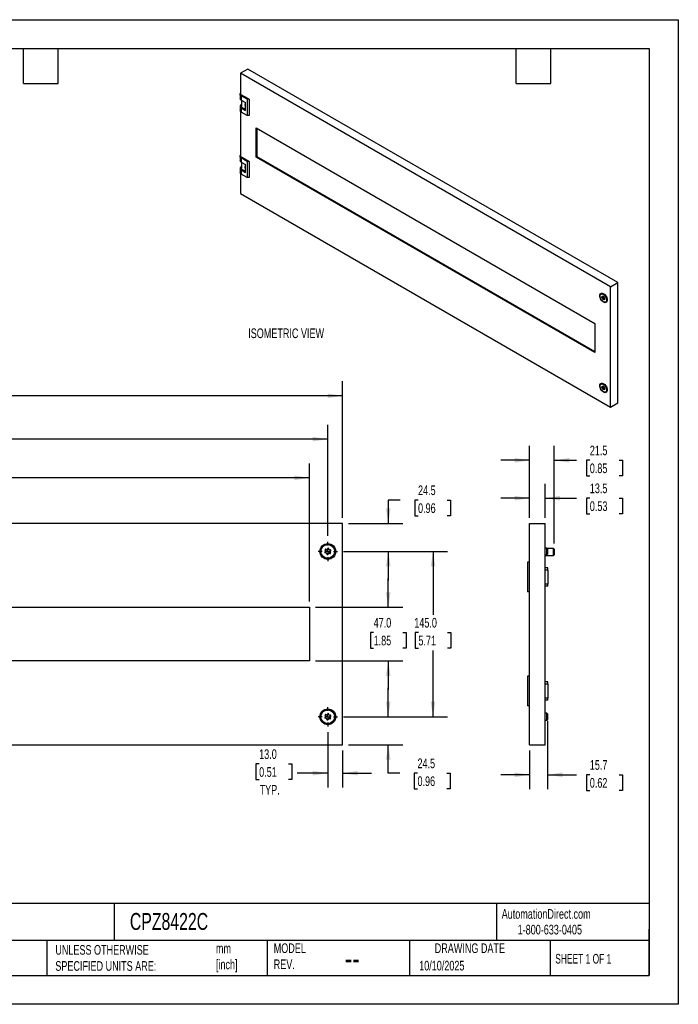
# Model space of a CAD drawing. Header units: millimetres. Extents: x 0 to 1118, y 0 to 864.
# Tile 2 of 2: x 540 to 1118, y 0 to 864. Entities that reach past the tile are written whole.
import ezdxf

# ---------------------------------------------------------------- set-up
doc = ezdxf.new("R2010")
doc.units = ezdxf.units.MM
doc.header["$LTSCALE"] = 4
doc.layers.add('DIMENSIONS', color=140, linetype='Continuous', lineweight=25)
doc.layers.add('TEXT', color=140, linetype='Continuous', lineweight=25)
doc.styles.add('SLDTEXTSTYLE0', font='TXT', dxfattribs={"width": 0.7})
doc.styles.add('SLDTEXTSTYLE1', font='TXT', dxfattribs={"width": 0.65})
doc.dimstyles.new('SLDDIMSTYLE0', dxfattribs={"dimtxt": 8.632031, "dimasz": 13.208, "dimexe": 0, "dimexo": 0.0625, "dimgap": 2.158008, "dimtad": 0, "dimtih": 1, "dimtoh": 1, "dimdec": 1, "dimrnd": 1e-09, "dimzin": 4, "dimdsep": 46, "dimtxsty": 'SLDTEXTSTYLE0', "dimsah": 1, "dimcen": 0.09, "dimadec": 0, "dimazin": 1, "dimtfac": 1, "dimtdec": 1, "dimtmove": 0, "dimatfit": 0, "dimfxl": 0, "dimfrac": 2, "dimtolj": 1, "dimtzin": 12, "dimarcsym": 0})
doc.dimstyles.new('SLDDIMSTYLE1', dxfattribs={"dimtxt": 8.632031, "dimasz": 13.208, "dimexe": 0, "dimexo": 0.0625, "dimgap": 2.158008, "dimtad": 0, "dimtih": 1, "dimtoh": 1, "dimdec": 1, "dimrnd": 1e-09, "dimzin": 12, "dimdsep": 46, "dimtxsty": 'SLDTEXTSTYLE0', "dimsah": 1, "dimcen": 0.09, "dimadec": 0, "dimazin": 3, "dimtfac": 1, "dimtdec": 1, "dimtmove": 0, "dimatfit": 0, "dimfxl": 0, "dimfrac": 2, "dimtolj": 1, "dimtzin": 12, "dimarcsym": 0})
doc.dimstyles.new('SLDDIMSTYLE2', dxfattribs={"dimtxt": 8.632031, "dimasz": 13.208, "dimexe": 0, "dimexo": 0.0625, "dimgap": 2.158008, "dimtad": 0, "dimtih": 1, "dimtoh": 1, "dimdec": 1, "dimrnd": 1e-09, "dimzin": 4, "dimdsep": 46, "dimtxsty": 'SLDTEXTSTYLE0', "dimsah": 1, "dimcen": 0.09, "dimadec": 0, "dimazin": 1, "dimtfac": 1, "dimtdec": 1, "dimtofl": 0, "dimtmove": 0, "dimatfit": 3, "dimfxl": 0, "dimfrac": 2, "dimtolj": 1, "dimtzin": 12, "dimarcsym": 0})

# ---------------------------------------------------------------- blocks, each defined once
blk = doc.blocks.new('_D')
at = {"layer": 'DIMENSIONS'}
for p, q in [((810.35, 238.61), (810.35, 190.04)), ((823.35, 222.65), (823.35, 190.04)), ((750.17, 210.82), (747.27, 210.82)), ((747.27, 210.82), (747.27, 197.1)), ((775.82, 210.82), (778.71, 210.82)), ((778.71, 210.82), (778.71, 197.1)), ((810.35, 202.74), (783.55, 202.74)), ((823.35, 202.74), (848.75, 202.74)), ((747.27, 197.1), (750.17, 197.1)), ((778.71, 197.1), (775.82, 197.1))]:
    blk.add_line(p, q, dxfattribs=at)
for points in [[(810.35, 202.74), (797.14, 204.77), (797.14, 200.71)], [(823.35, 202.74), (836.56, 200.71), (836.56, 204.77)]]:
    blk.add_solid(points, dxfattribs=at)
at = {"layer": 'DIMENSIONS', "char_height": 8.467, "attachment_point": 1, "style": 'SLDTEXTSTYLE0'}
for s, insert in [('13.0', (750.17, 223.66)), ('0.51', (750.17, 208.01)), ('TYP.', (750.58, 192.36))]:
    blk.add_mtext(s, dxfattribs=dict(at, insert=insert))
blk = doc.blocks.new('_D_1')
at = {"layer": 'DIMENSIONS'}
for p, q in [((863.35, 252.23), (863.35, 277.63)), ((823.97, 252.23), (876.05, 252.23)), ((828.43, 227.73), (876.05, 227.73)), ((863.35, 202.74), (863.35, 227.73)), ((873.41, 202.74), (863.35, 202.74)), ((888.98, 202.74), (886.08, 202.74)), ((886.08, 202.74), (886.08, 189.02)), ((914.63, 202.74), (917.53, 202.74)), ((917.53, 202.74), (917.53, 189.02)), ((886.08, 189.02), (888.98, 189.02)), ((917.53, 189.02), (914.63, 189.02))]:
    blk.add_line(p, q, dxfattribs=at)
for points in [[(863.35, 252.23), (865.38, 265.44), (861.32, 265.44)], [(863.35, 227.73), (861.32, 214.52), (865.38, 214.52)]]:
    blk.add_solid(points, dxfattribs=at)
at = {"layer": 'DIMENSIONS', "char_height": 8.467, "attachment_point": 1, "style": 'SLDTEXTSTYLE0'}
for s, insert in [('24.5', (888.98, 215.59)), ('0.96', (888.98, 199.94))]:
    blk.add_mtext(s, dxfattribs=dict(at, insert=insert))
blk = doc.blocks.new('_D_2')
at = {"layer": 'DIMENSIONS'}
for p, q in [((863.35, 348.23), (863.35, 373.63)), ((799.43, 348.23), (876.05, 348.23)), ((850.53, 326.07), (847.63, 326.07)), ((847.63, 326.07), (847.63, 312.35)), ((876.18, 326.07), (879.08, 326.07)), ((879.08, 326.07), (879.08, 312.35)), ((847.63, 312.35), (850.53, 312.35)), ((879.08, 312.35), (876.18, 312.35)), ((799.43, 301.23), (876.05, 301.23)), ((863.35, 301.23), (863.35, 275.83))]:
    blk.add_line(p, q, dxfattribs=at)
for points in [[(863.35, 348.23), (865.38, 361.44), (861.32, 361.44)], [(863.35, 301.23), (861.32, 288.02), (865.38, 288.02)]]:
    blk.add_solid(points, dxfattribs=at)
at = {"layer": 'DIMENSIONS', "char_height": 8.467, "attachment_point": 1, "style": 'SLDTEXTSTYLE0'}
for s, insert in [('47.0', (850.53, 338.92)), ('1.85', (850.53, 323.27))]:
    blk.add_mtext(s, dxfattribs=dict(at, insert=insert))
blk = doc.blocks.new('_D_3')
at = {"layer": 'DIMENSIONS'}
for p, q in [((873.89, 442.23), (863.35, 442.23)), ((863.35, 442.23), (863.35, 421.73)), ((889.45, 442.23), (886.55, 442.23)), ((886.55, 442.23), (886.55, 428.51)), ((915.1, 442.23), (918, 442.23)), ((918, 442.23), (918, 428.51)), ((886.55, 428.51), (889.45, 428.51)), ((918, 428.51), (915.1, 428.51)), ((828.43, 421.73), (876.05, 421.73)), ((823.97, 397.23), (876.05, 397.23)), ((863.35, 397.23), (863.35, 371.83))]:
    blk.add_line(p, q, dxfattribs=at)
for points in [[(863.35, 421.73), (865.38, 434.94), (861.32, 434.94)], [(863.35, 397.23), (861.32, 384.02), (865.38, 384.02)]]:
    blk.add_solid(points, dxfattribs=at)
at = {"layer": 'DIMENSIONS', "char_height": 8.467, "attachment_point": 1, "style": 'SLDTEXTSTYLE0'}
for s, insert in [('24.5', (889.45, 455.08)), ('0.96', (889.45, 439.43))]:
    blk.add_mtext(s, dxfattribs=dict(at, insert=insert))
blk = doc.blocks.new('_D_4')
at = {"layer": 'DIMENSIONS'}
for p, q in [((823.97, 397.23), (915.27, 397.23)), ((902.57, 397.23), (902.57, 341.72)), ((889.75, 326.07), (886.85, 326.07)), ((886.85, 326.07), (886.85, 312.35)), ((915.4, 326.07), (918.3, 326.07)), ((918.3, 326.07), (918.3, 312.35)), ((886.85, 312.35), (889.75, 312.35)), ((918.3, 312.35), (915.4, 312.35)), ((902.57, 252.23), (902.57, 310.42)), ((823.97, 252.23), (915.27, 252.23))]:
    blk.add_line(p, q, dxfattribs=at)
for points in [[(902.57, 397.23), (900.54, 384.02), (904.6, 384.02)], [(902.57, 252.23), (904.6, 265.44), (900.54, 265.44)]]:
    blk.add_solid(points, dxfattribs=at)
at = {"layer": 'DIMENSIONS', "char_height": 8.467, "attachment_point": 1, "style": 'SLDTEXTSTYLE0'}
for s, insert in [('145.0', (886.16, 338.92)), ('5.71', (889.75, 323.27))]:
    blk.add_mtext(s, dxfattribs=dict(at, insert=insert))
blk = doc.blocks.new('_D_5')
at = {"layer": 'DIMENSIONS'}
for p, q in [((164.35, 353.31), (164.35, 474.43)), ((794.35, 353.31), (794.35, 474.43)), ((164.35, 461.73), (448.01, 461.73)), ((459.71, 461.73), (456.81, 461.73)), ((456.81, 461.73), (456.81, 448.01)), ((492.54, 461.73), (495.44, 461.73)), ((495.44, 461.73), (495.44, 448.01)), ((794.35, 461.73), (504.24, 461.73)), ((456.81, 448.01), (459.71, 448.01)), ((495.44, 448.01), (492.54, 448.01))]:
    blk.add_line(p, q, dxfattribs=at)
for points in [[(164.35, 461.73), (177.56, 459.7), (177.56, 463.76)], [(794.35, 461.73), (781.14, 463.76), (781.14, 459.7)]]:
    blk.add_solid(points, dxfattribs=at)
at = {"layer": 'DIMENSIONS', "char_height": 8.467, "attachment_point": 1, "style": 'SLDTEXTSTYLE0'}
for s, insert in [('630.0', (459.71, 474.58)), ('24.80', (459.71, 458.92))]:
    blk.add_mtext(s, dxfattribs=dict(at, insert=insert))
blk = doc.blocks.new('_D_6')
at = {"layer": 'DIMENSIONS'}
for p, q in [((135.35, 426.81), (135.35, 508.41)), ((810.35, 410.85), (810.35, 508.41)), ((135.35, 495.71), (448.01, 495.71)), ((459.71, 495.71), (456.81, 495.71)), ((456.81, 495.71), (456.81, 481.99)), ((492.54, 495.71), (495.44, 495.71)), ((495.44, 495.71), (495.44, 481.99)), ((810.35, 495.71), (504.24, 495.71)), ((456.81, 481.99), (459.71, 481.99)), ((495.44, 481.99), (492.54, 481.99))]:
    blk.add_line(p, q, dxfattribs=at)
for points in [[(135.35, 495.71), (148.56, 493.68), (148.56, 497.74)], [(810.35, 495.71), (797.14, 497.74), (797.14, 493.68)]]:
    blk.add_solid(points, dxfattribs=at)
at = {"layer": 'DIMENSIONS', "char_height": 8.467, "attachment_point": 1, "style": 'SLDTEXTSTYLE0'}
for s, insert in [('675.0', (459.71, 508.55)), ('26.57', (459.71, 492.9))]:
    blk.add_mtext(s, dxfattribs=dict(at, insert=insert))
blk = doc.blocks.new('_D_7')
at = {"layer": 'DIMENSIONS'}
for p, q in [((135.35, 426.81), (135.35, 546.43)), ((823.35, 426.81), (823.35, 546.43)), ((135.35, 533.73), (448.01, 533.73)), ((459.71, 533.73), (456.81, 533.73)), ((456.81, 533.73), (456.81, 520.01)), ((492.54, 533.73), (495.44, 533.73)), ((495.44, 533.73), (495.44, 520.01)), ((823.35, 533.73), (504.24, 533.73)), ((456.81, 520.01), (459.71, 520.01)), ((495.44, 520.01), (492.54, 520.01))]:
    blk.add_line(p, q, dxfattribs=at)
for points in [[(135.35, 533.73), (148.56, 531.7), (148.56, 535.76)], [(823.35, 533.73), (810.14, 535.76), (810.14, 531.7)]]:
    blk.add_solid(points, dxfattribs=at)
at = {"layer": 'DIMENSIONS', "char_height": 8.467, "attachment_point": 1, "style": 'SLDTEXTSTYLE0'}
for s, insert in [('688.0', (459.71, 546.58)), ('27.09', (459.71, 530.92))]:
    blk.add_mtext(s, dxfattribs=dict(at, insert=insert))
blk = doc.blocks.new('SW_CENTERMARKSYMBOL_1')
at = {"layer": 'DIMENSIONS', "color": 0}
for p, q in [((-5.08, 0), (-8.54, 0)), ((0, 0), (-2.54, 0)), ((0, 5.08), (0, 8.54)), ((0, 0), (0, 2.54)), ((0, 0), (0, -2.54)), ((0, 0), (2.54, 0)), ((5.08, 0), (8.54, 0)), ((0, -5.08), (0, -8.54))]:
    blk.add_line(p, q, dxfattribs=at)
blk = doc.blocks.new('SW_CENTERMARKSYMBOL_2')
at = {"layer": 'DIMENSIONS', "color": 0}
for p, q in [((-5.08, 0), (-8.54, 0)), ((0, 0), (-2.54, 0)), ((0, 5.08), (0, 8.54)), ((0, 0), (0, 2.54)), ((0, 0), (0, -2.54)), ((0, 0), (2.54, 0)), ((5.08, 0), (8.54, 0)), ((0, -5.08), (0, -8.54))]:
    blk.add_line(p, q, dxfattribs=at)
blk = doc.blocks.new('_D_14')
at = {"layer": 'DIMENSIONS'}
for p, q in [((987.3, 426.81), (987.3, 456.64)), ((1000.8, 426.81), (1000.8, 456.64)), ((987.3, 443.94), (961.9, 443.94)), ((1000.8, 443.94), (1028.34, 443.94)), ((1040.03, 443.94), (1037.13, 443.94)), ((1037.13, 443.94), (1037.13, 430.22)), ((1065.68, 443.94), (1068.58, 443.94)), ((1068.58, 443.94), (1068.58, 430.22)), ((1037.13, 430.22), (1040.03, 430.22)), ((1068.58, 430.22), (1065.68, 430.22))]:
    blk.add_line(p, q, dxfattribs=at)
for points in [[(987.3, 443.94), (974.09, 445.97), (974.09, 441.91)], [(1000.8, 443.94), (1014.01, 441.91), (1014.01, 445.97)]]:
    blk.add_solid(points, dxfattribs=at)
at = {"layer": 'DIMENSIONS', "char_height": 8.467, "attachment_point": 1, "style": 'SLDTEXTSTYLE0'}
for s, insert in [('13.5', (1040.03, 456.79)), ('0.53', (1040.03, 441.14))]:
    blk.add_mtext(s, dxfattribs=dict(at, insert=insert))
blk = doc.blocks.new('_D_15')
at = {"layer": 'DIMENSIONS'}
for p, q in [((987.3, 426.81), (987.3, 489.88)), ((1008.8, 404.31), (1008.8, 489.88)), ((987.3, 477.18), (961.9, 477.18)), ((1008.8, 477.18), (1028.34, 477.18)), ((1040.03, 477.18), (1037.13, 477.18)), ((1037.13, 477.18), (1037.13, 463.46)), ((1065.68, 477.18), (1068.58, 477.18)), ((1068.58, 477.18), (1068.58, 463.46)), ((1037.13, 463.46), (1040.03, 463.46)), ((1068.58, 463.46), (1065.68, 463.46))]:
    blk.add_line(p, q, dxfattribs=at)
for points in [[(987.3, 477.18), (974.09, 479.21), (974.09, 475.14)], [(1008.8, 477.18), (1022.01, 475.14), (1022.01, 479.21)]]:
    blk.add_solid(points, dxfattribs=at)
at = {"layer": 'DIMENSIONS', "char_height": 8.467, "attachment_point": 1, "style": 'SLDTEXTSTYLE0'}
for s, insert in [('21.5', (1040.03, 490.02)), ('0.85', (1040.03, 474.37))]:
    blk.add_mtext(s, dxfattribs=dict(at, insert=insert))
blk = doc.blocks.new('_D_16')
at = {"layer": 'DIMENSIONS'}
for p, q in [((1003, 248.66), (1003, 188.61)), ((987.3, 222.65), (987.3, 188.61)), ((987.3, 201.31), (961.9, 201.31)), ((1003, 201.31), (1028.34, 201.31)), ((1040.03, 201.31), (1037.13, 201.31)), ((1037.13, 201.31), (1037.13, 187.59)), ((1065.68, 201.31), (1068.58, 201.31)), ((1068.58, 201.31), (1068.58, 187.59)), ((1037.13, 187.59), (1040.03, 187.59)), ((1068.58, 187.59), (1065.68, 187.59))]:
    blk.add_line(p, q, dxfattribs=at)
for points in [[(987.3, 201.31), (974.09, 203.34), (974.09, 199.28)], [(1003, 201.31), (1016.21, 199.28), (1016.21, 203.34)]]:
    blk.add_solid(points, dxfattribs=at)
at = {"layer": 'DIMENSIONS', "char_height": 8.467, "attachment_point": 1, "style": 'SLDTEXTSTYLE0'}
for s, insert in [('15.7', (1040.03, 214.15)), ('0.62', (1040.03, 198.5))]:
    blk.add_mtext(s, dxfattribs=dict(at, insert=insert))

msp = doc.modelspace()

# ---------------------------------------------------------------- linework, layer by layer
at = {"color": 7, "linetype": 'Continuous'}
for p, q in [((0.01, 863.61), (1117.61, 863.61)), ((1117.61, 863.61), (1117.61, 0.01)), ((1117.61, 0.01), (0.01, 0.01))]:
    msp.add_line(p, q, dxfattribs=at)
for p, q in [((740.25, 820.31), (733.88, 816.63)), ((1058.21, 629.4), (733.88, 816.63)), ((733.88, 816.63), (733.88, 798.12)), ((1064.57, 633.08), (740.25, 820.31)), ((733.38, 798.12), (733.38, 794.53)), ((741.42, 793.77), (733.88, 798.12)), ((739.54, 793.77), (734.35, 796.76)), ((734.35, 796.76), (734.35, 793.17)), ((733.38, 787.73), (733.38, 783.97)), ((734.35, 793.17), (738.27, 790.91)), ((734.35, 789.09), (734.6, 789.23)), ((734.35, 786.37), (734.35, 782.61)), ((734.35, 786.37), (738.27, 784.11)), ((734.6, 793.03), (734.6, 787.73)), ((738.27, 784.11), (738.27, 790.91)), ((741.42, 793.77), (739.54, 793.77)), ((739.54, 793.77), (739.54, 779.62)), ((741.42, 793.77), (741.42, 779.62)), ((733.88, 782.95), (733.88, 743.69)), ((739.54, 779.62), (734.35, 782.61)), ((741.42, 779.62), (739.54, 779.62)), ((747.55, 768.73), (1044.54, 597.28)), ((747.55, 743.14), (747.55, 768.73)), ((748.26, 768.32), (748.26, 743.55)), ((733.38, 743.69), (733.38, 740.09)), ((741.42, 739.33), (733.88, 743.69)), ((748.26, 743.55), (747.55, 743.14)), ((1044.54, 571.7), (747.55, 743.14)), ((748.26, 743.55), (1044.54, 572.51)), ((739.54, 739.33), (734.35, 742.33)), ((734.35, 742.33), (734.35, 738.73)), ((734.35, 738.73), (738.27, 736.48)), ((734.35, 734.65), (734.6, 734.79)), ((734.6, 738.59), (734.6, 733.29)), ((738.27, 729.67), (738.27, 736.48)), ((741.42, 739.33), (739.54, 739.33)), ((739.54, 739.33), (739.54, 725.18)), ((741.42, 739.33), (741.42, 725.18)), ((733.38, 733.29), (733.38, 729.53)), ((733.88, 728.52), (733.88, 711.03)), ((734.35, 731.93), (734.35, 728.17)), ((734.35, 731.93), (738.27, 729.67)), ((739.54, 725.18), (734.35, 728.17)), ((741.42, 725.18), (739.54, 725.18)), ((733.88, 711.03), (1058.21, 523.8)), ((1058.21, 629.4), (1064.57, 633.08)), ((1064.57, 527.47), (1064.57, 633.08)), ((1050.08, 623.07), (1049.94, 622.99)), ((1052.39, 622.69), (1052.08, 622.87)), ((1058.21, 523.8), (1058.21, 629.4)), ((1051.69, 620.44), (1050.75, 619.89)), ((1050.75, 619.89), (1050.96, 620.09)), ((1051.17, 620.98), (1050.86, 620.8)), ((1050.99, 620.35), (1050.86, 620.8)), ((1051.85, 619.91), (1050.9, 619.37)), ((1051.26, 619.11), (1050.9, 619.37)), ((1051.9, 620.64), (1050.96, 620.09)), ((1051.93, 620.89), (1050.99, 620.35)), ((1051.1, 621.03), (1051.45, 620.78)), ((1052.2, 619.65), (1051.26, 619.11)), ((1052.39, 619.38), (1051.45, 618.84)), ((1051.58, 618.38), (1051.45, 618.84)), ((1052.53, 618.92), (1051.58, 618.38)), ((1051.65, 620.74), (1052.05, 620.97)), ((1052.04, 620.97), (1051.67, 620.76)), ((1051.67, 620.76), (1051.89, 620.96)), ((1051.69, 620.44), (1051.9, 620.64)), ((1052.2, 619.65), (1051.85, 619.91)), ((1051.93, 620.99), (1051.89, 620.96)), ((1051.93, 620.89), (1051.93, 620.91)), ((1052.2, 618.28), (1051.99, 618.08)), ((1052.89, 618.68), (1052.23, 618.3)), ((1052.29, 620.67), (1052.43, 620.21)), ((1052.53, 618.92), (1052.39, 619.38)), ((1052.93, 618.55), (1052.42, 618.26)), ((1052.77, 618.01), (1052.42, 618.26)), ((1052.62, 619.93), (1052.97, 619.68)), ((1053.04, 618.16), (1052.77, 618.01)), ((1052.88, 618.7), (1053.02, 618.24)), ((1053.13, 619.15), (1052.91, 618.95)), ((1053.94, 616.06), (1054.08, 616.14)), ((1054.33, 616.32), (1054.08, 616.14)), ((1054.91, 618.33), (1054.89, 618.73)), ((1054.91, 617.97), (1054.91, 618.33)), ((1044.54, 597.28), (1044.54, 571.7)), ((1050.08, 544.13), (1049.94, 544.05)), ((1051.69, 541.5), (1050.75, 540.96)), ((1050.75, 540.96), (1050.96, 541.16)), ((1051.17, 542.05), (1050.86, 541.87)), ((1050.99, 541.41), (1050.86, 541.87)), ((1051.85, 540.98), (1050.9, 540.43)), ((1051.26, 540.18), (1050.9, 540.43)), ((1051.9, 541.71), (1050.96, 541.16)), ((1051.93, 541.96), (1050.99, 541.41)), ((1051.1, 542.1), (1051.45, 541.85)), ((1052.2, 540.72), (1051.26, 540.18)), ((1052.39, 540.45), (1051.45, 539.9)), ((1051.58, 539.44), (1051.45, 539.9)), ((1052.53, 539.99), (1051.58, 539.44)), ((1051.65, 541.81), (1052.05, 542.04)), ((1052.04, 542.04), (1051.67, 541.83)), ((1051.67, 541.83), (1051.89, 542.03)), ((1051.69, 541.5), (1051.9, 541.71)), ((1052.2, 540.72), (1051.85, 540.98)), ((1051.93, 542.05), (1051.89, 542.03)), ((1051.93, 541.96), (1051.93, 541.97)), ((1052.2, 539.35), (1051.99, 539.15)), ((1052.39, 543.76), (1052.08, 543.94)), ((1052.89, 539.75), (1052.23, 539.37)), ((1052.29, 541.73), (1052.43, 541.27)), ((1052.53, 539.99), (1052.39, 540.45)), ((1052.93, 539.62), (1052.42, 539.33)), ((1052.77, 539.08), (1052.42, 539.33)), ((1052.62, 541), (1052.97, 540.74)), ((1053.04, 539.23), (1052.77, 539.08)), ((1052.88, 539.76), (1053.02, 539.31)), ((1053.13, 540.22), (1052.91, 540.02)), ((1053.94, 537.12), (1054.08, 537.21)), ((1054.33, 537.39), (1054.08, 537.21)), ((1054.91, 539.4), (1054.89, 539.79)), ((1054.91, 539.04), (1054.91, 539.4)), ((1058.21, 523.8), (1064.57, 527.47)), ((823.35, 421.73), (135.35, 421.73)), ((823.35, 227.73), (823.35, 421.73)), ((987.3, 227.73), (987.3, 421.73)), ((987.3, 421.73), (1000.8, 421.73)), ((1000.8, 227.73), (1000.8, 421.73)), ((808.35, 397.74), (808.06, 398.43)), ((808.58, 399.12), (809.32, 399.03)), ((809.79, 399.22), (810.24, 399.82)), ((811.1, 399.71), (811.39, 399.01)), ((811.79, 398.71), (812.54, 398.61)), ((812.88, 397.81), (812.42, 397.21)), ((987.3, 403.23), (987, 403.23)), ((987, 403.23), (987, 393.59)), ((1002.5, 400.23), (1000.8, 400.23)), ((1003, 399.73), (1002.5, 400.23)), ((1002.5, 394.23), (1002.5, 400.23)), ((1008.3, 399.73), (1003, 399.73)), ((1003, 399.73), (1003, 394.73)), ((1008.8, 399.23), (1008.3, 399.73)), ((1008.3, 393.73), (1008.3, 399.73)), ((1008.8, 399.23), (1008.8, 394.27)), ((807.83, 396.65), (808.28, 397.25)), ((808.91, 395.75), (808.16, 395.85)), ((809.6, 394.75), (809.31, 395.45)), ((810.92, 395.24), (810.46, 394.64)), ((812.12, 395.34), (811.38, 395.43)), ((812.36, 396.72), (812.65, 396.03)), ((987, 393.59), (987, 391.23)), ((987, 391.23), (987.3, 391.23)), ((1000.8, 394.23), (1002.5, 394.23)), ((1000.8, 393.73), (1008.3, 393.73)), ((1002.5, 394.23), (1003, 394.73)), ((1008.3, 393.73), (1008.8, 394.23)), ((1008.8, 394.27), (1008.8, 394.23)), ((987.3, 387.73), (985.3, 387.73)), ((985.3, 387.73), (985.3, 361.73)), ((1003.3, 382.73), (1000.8, 382.73)), ((1003.3, 380.88), (1000.8, 380.88)), ((1003.3, 380.88), (1003.3, 382.73)), ((1003.3, 380.88), (1003.3, 368.58)), ((1003.3, 368.58), (1000.8, 368.58)), ((1003.3, 366.73), (1000.8, 366.73)), ((1003.3, 366.73), (1003.3, 368.58)), ((987.3, 361.73), (985.3, 361.73)), ((164.35, 348.23), (794.35, 348.23)), ((794.35, 348.23), (794.35, 301.23)), ((794.35, 301.23), (164.35, 301.23)), ((987.3, 287.73), (985.3, 287.73)), ((985.3, 287.73), (985.3, 261.73)), ((1003.3, 282.73), (1000.8, 282.73)), ((1003.3, 280.88), (1000.8, 280.88)), ((1003.3, 280.88), (1003.3, 282.73)), ((1003.3, 280.88), (1003.3, 268.58)), ((1003.3, 268.58), (1000.8, 268.58)), ((1003.3, 266.73), (1003.3, 268.58)), ((987.3, 261.73), (985.3, 261.73)), ((1003.3, 266.73), (1000.8, 266.73)), ((807.83, 251.65), (808.28, 252.25)), ((808.35, 252.74), (808.06, 253.43)), ((808.91, 250.75), (808.16, 250.85)), ((808.58, 254.12), (809.32, 254.03)), ((809.6, 249.75), (809.31, 250.45)), ((809.79, 254.22), (810.24, 254.82)), ((811.1, 254.71), (811.39, 254.01)), ((811.79, 253.71), (812.54, 253.61)), ((812.36, 251.72), (812.65, 251.03)), ((812.88, 252.81), (812.42, 252.21)), ((987.3, 258.23), (987, 258.23)), ((987, 258.23), (987, 248.59)), ((1002.5, 255.23), (1000.8, 255.23)), ((1003, 254.73), (1002.5, 255.23)), ((1002.5, 249.23), (1002.5, 255.23)), ((1003, 254.73), (1003, 249.73)), ((810.92, 250.24), (810.46, 249.64)), ((812.12, 250.34), (811.38, 250.43)), ((987, 248.59), (987, 246.23)), ((987, 246.23), (987.3, 246.23)), ((1000.8, 249.23), (1002.5, 249.23)), ((1002.5, 249.23), (1003, 249.73)), ((135.35, 227.73), (823.35, 227.73)), ((987.3, 227.73), (1000.8, 227.73))]:
    msp.add_line(p, q)
at = {"flags": 128}
for points in [[(734.35, 796.76), (733.94, 797.05), (733.63, 797.39), (733.44, 797.75), (733.38, 798.12), (733.44, 798.5), (733.63, 798.86), (733.88, 799.14)], [(738.27, 785.42), (737.56, 785.5), (736.6, 785.73), (735.77, 786.09), (735.13, 786.57), (734.73, 787.13), (734.6, 787.73)], [(734.35, 742.33), (733.94, 742.62), (733.63, 742.95), (733.44, 743.31), (733.38, 743.69), (733.44, 744.06), (733.63, 744.42), (733.88, 744.71)], [(738.27, 730.99), (737.56, 731.06), (736.6, 731.29), (735.77, 731.66), (735.13, 732.14), (734.73, 732.69), (734.6, 733.29)], [(1052.08, 615.83), (1051.33, 616.37), (1050.61, 617.08), (1049.98, 617.92), (1049.46, 618.86), (1049.08, 619.84), (1048.86, 620.81), (1048.82, 621.71), (1048.95, 622.49), (1049.25, 623.12), (1049.7, 623.56), (1050.28, 623.79), (1050.96, 623.79), (1051.7, 623.57), (1052.46, 623.13), (1053.2, 622.5), (1053.87, 621.72), (1054.46, 620.82), (1054.91, 619.86), (1055.21, 618.88), (1055.34, 617.94), (1055.3, 617.09), (1055.08, 616.38), (1054.7, 615.84), (1054.18, 615.5), (1053.55, 615.38), (1052.83, 615.5), (1052.08, 615.83)], [(1054.19, 616.24), (1053.69, 615.95), (1053.08, 615.87), (1052.4, 616.03), (1051.7, 616.41), (1051, 616.98), (1050.37, 617.71), (1049.83, 618.56), (1049.43, 619.46), (1049.18, 620.37), (1049.11, 621.23), (1049.22, 621.98), (1049.49, 622.57), (1049.92, 622.98), (1050.48, 623.16), (1051.13, 623.12), (1051.83, 622.85), (1052.53, 622.37), (1053.2, 621.71), (1053.79, 620.92), (1054.26, 620.04), (1054.59, 619.12), (1054.75, 618.23), (1054.74, 617.42), (1054.54, 616.75), (1054.19, 616.24)], [(1050.08, 623.07), (1050.62, 623.24), (1051.27, 623.2), (1051.97, 622.93), (1052.67, 622.45), (1053.34, 621.8), (1053.93, 621), (1054.41, 620.12), (1054.73, 619.2), (1054.89, 618.31), (1054.88, 617.5), (1054.68, 616.83), (1054.33, 616.32)], [(1050.9, 619.37), (1050.84, 619.42), (1050.79, 619.49), (1050.75, 619.56), (1050.72, 619.64), (1050.7, 619.72), (1050.7, 619.79), (1050.72, 619.85), (1050.75, 619.89)], [(1050.86, 620.8), (1050.84, 620.88), (1050.84, 620.95), (1050.86, 621.01), (1050.89, 621.05), (1050.93, 621.08), (1050.98, 621.08), (1051.04, 621.07), (1051.1, 621.03)], [(1051.99, 618.08), (1051.95, 618.06), (1051.89, 618.05), (1051.83, 618.07), (1051.77, 618.1), (1051.71, 618.15), (1051.66, 618.22), (1051.62, 618.3), (1051.58, 618.38)], [(1051.85, 619.91), (1051.79, 619.96), (1051.73, 620.03), (1051.69, 620.1), (1051.66, 620.18), (1051.64, 620.26), (1051.64, 620.33), (1051.66, 620.39), (1051.69, 620.44)], [(1051.89, 620.96), (1051.93, 620.99), (1051.98, 620.99), (1052.04, 620.98), (1052.1, 620.94), (1052.16, 620.89), (1052.22, 620.82), (1052.26, 620.75), (1052.29, 620.67)], [(1052.96, 618.99), (1052.69, 619.19), (1052.36, 619.56)], [(1053.02, 618.24), (1053.04, 618.16), (1053.04, 618.09), (1053.02, 618.03), (1052.99, 617.99), (1052.95, 617.96), (1052.89, 617.96), (1052.83, 617.97), (1052.77, 618.01)], [(1052.97, 619.68), (1053.03, 619.62), (1053.08, 619.56), (1053.13, 619.48), (1053.16, 619.4), (1053.17, 619.32), (1053.18, 619.25), (1053.16, 619.19), (1053.13, 619.15)], [(1052.08, 536.9), (1051.33, 537.43), (1050.61, 538.15), (1049.98, 538.99), (1049.46, 539.93), (1049.08, 540.91), (1048.86, 541.87), (1048.82, 542.77), (1048.95, 543.56), (1049.25, 544.19), (1049.7, 544.63), (1050.28, 544.86), (1050.96, 544.86), (1051.7, 544.64), (1052.46, 544.2), (1053.2, 543.57), (1053.87, 542.79), (1054.46, 541.89), (1054.91, 540.92), (1055.21, 539.95), (1055.34, 539.01), (1055.3, 538.16), (1055.08, 537.44), (1054.7, 536.9), (1054.18, 536.57), (1053.55, 536.45), (1052.83, 536.56), (1052.08, 536.9)], [(1054.19, 537.31), (1053.69, 537.01), (1053.08, 536.94), (1052.4, 537.1), (1051.7, 537.47), (1051, 538.05), (1050.37, 538.78), (1049.83, 539.62), (1049.43, 540.53), (1049.18, 541.44), (1049.11, 542.3), (1049.22, 543.05), (1049.49, 543.64), (1049.92, 544.04), (1050.48, 544.23), (1051.13, 544.19), (1051.83, 543.92), (1052.53, 543.44), (1053.2, 542.78), (1053.79, 541.99), (1054.26, 541.1), (1054.59, 540.19), (1054.75, 539.3), (1054.74, 538.49), (1054.54, 537.81), (1054.19, 537.31)], [(1050.08, 544.13), (1050.62, 544.31), (1051.27, 544.27), (1051.97, 544), (1052.67, 543.52), (1053.34, 542.86), (1053.93, 542.07), (1054.41, 541.19), (1054.73, 540.27), (1054.89, 539.38), (1054.88, 538.57), (1054.68, 537.89), (1054.33, 537.39)], [(1050.9, 540.43), (1050.84, 540.49), (1050.79, 540.55), (1050.75, 540.63), (1050.72, 540.71), (1050.7, 540.79), (1050.7, 540.86), (1050.72, 540.92), (1050.75, 540.96)], [(1050.86, 541.87), (1050.84, 541.95), (1050.84, 542.02), (1050.86, 542.08), (1050.89, 542.12), (1050.93, 542.15), (1050.98, 542.15), (1051.04, 542.14), (1051.1, 542.1)], [(1051.99, 539.15), (1051.95, 539.12), (1051.89, 539.12), (1051.83, 539.13), (1051.77, 539.17), (1051.71, 539.22), (1051.66, 539.29), (1051.62, 539.36), (1051.58, 539.44)], [(1051.85, 540.98), (1051.79, 541.03), (1051.73, 541.1), (1051.69, 541.17), (1051.66, 541.25), (1051.64, 541.33), (1051.64, 541.4), (1051.66, 541.46), (1051.69, 541.5)], [(1051.89, 542.03), (1051.93, 542.05), (1051.98, 542.06), (1052.04, 542.04), (1052.1, 542.01), (1052.16, 541.96), (1052.22, 541.89), (1052.26, 541.81), (1052.29, 541.73)], [(1052.96, 540.06), (1052.69, 540.26), (1052.36, 540.63)], [(1053.02, 539.31), (1053.04, 539.23), (1053.04, 539.16), (1053.02, 539.1), (1052.99, 539.06), (1052.95, 539.03), (1052.89, 539.03), (1052.83, 539.04), (1052.77, 539.08)], [(1052.97, 540.74), (1053.03, 540.69), (1053.08, 540.62), (1053.13, 540.55), (1053.16, 540.47), (1053.17, 540.39), (1053.18, 540.32), (1053.16, 540.26), (1053.13, 540.22)]]:
    msp.add_lwpolyline(points, dxfattribs=at)
for centre, radius in [((810.35, 397.23), 6.93), ((810.35, 397.23), 6), ((810.35, 397.23), 1.98), ((810.35, 252.23), 6.93), ((810.35, 252.23), 6), ((810.35, 252.23), 1.98)]:
    msp.add_circle(centre, radius)
for centre, radius, start, end in [((735.04, 794.7), 1.68, 185.6948, 245.62534), ((734.87, 787.73), 1.46, 110.78342, 249.21658), ((735.04, 784.14), 1.68, 185.6948, 245.62534), ((735.04, 740.26), 1.68, 185.6948, 245.62534), ((734.87, 733.29), 1.46, 110.78342, 249.21658), ((735.04, 729.7), 1.68, 185.6948, 245.62534), ((1050.76, 620.25), 0.253, 322.98109, 23.46974), ((1050.93, 618.68), 0.538, 16.51053, 52.39916), ((1051.57, 620.9), 0.17, 224.7156, 304.476), ((1051.7, 620.79), 0.253, 322.98109, 23.46974), ((1053.72, 620.54), 1.77, 166.52293, 243.1853), ((1053.57, 620.56), 1.57, 164.7577, 219.77679), ((1051.87, 619.23), 0.538, 16.51053, 52.39916), ((1052.3, 618.14), 0.17, 44.7156, 124.476), ((1052.94, 620.36), 0.538, 196.51053, 232.39916), ((1053.01, 619.05), 0.5, 195.49018, 241.48143), ((1053.12, 618.8), 0.253, 142.98109, 203.46974), ((1050.76, 541.31), 0.253, 322.98109, 23.46974), ((1050.93, 539.75), 0.538, 16.51053, 52.39916), ((1051.57, 541.97), 0.17, 224.7156, 304.476), ((1051.7, 541.86), 0.253, 322.98109, 23.46974), ((1053.72, 541.61), 1.77, 166.52293, 243.1853), ((1053.57, 541.63), 1.57, 164.7577, 219.77679), ((1051.87, 540.3), 0.538, 16.51053, 52.39916), ((1052.3, 539.21), 0.17, 44.7156, 124.476), ((1052.94, 541.43), 0.538, 196.51053, 232.39916), ((1053.01, 540.12), 0.5, 195.49018, 241.48143), ((1053.12, 539.86), 0.253, 142.98109, 203.46974), ((808.52, 398.63), 0.5, 82.68471, 202.68471), ((807.88, 397.55), 0.5, 322.68471, 22.68471), ((809.39, 399.52), 0.5, 262.68471, 322.68471), ((810.64, 399.52), 0.5, 22.68471, 142.68471), ((811.86, 399.2), 0.5, 202.68471, 262.68471), ((812.48, 398.11), 0.5, 322.68471, 82.68471), ((808.22, 396.35), 0.5, 142.68471, 262.68471), ((808.85, 395.26), 0.5, 22.68471, 82.68471), ((810.06, 394.94), 0.5, 202.68471, 322.68471), ((811.32, 394.94), 0.5, 82.68471, 142.68471), ((812.19, 395.83), 0.5, 262.68471, 22.68471), ((812.82, 396.91), 0.5, 142.68471, 202.68471), ((808.22, 251.35), 0.5, 142.68471, 262.68471), ((808.52, 253.63), 0.5, 82.68471, 202.68471), ((807.88, 252.55), 0.5, 322.68471, 22.68471), ((808.85, 250.26), 0.5, 22.68471, 82.68471), ((809.39, 254.52), 0.5, 262.68471, 322.68471), ((810.64, 254.52), 0.5, 22.68471, 142.68471), ((811.86, 254.2), 0.5, 202.68471, 262.68471), ((812.19, 250.83), 0.5, 262.68471, 22.68471), ((812.82, 251.91), 0.5, 142.68471, 202.68471), ((812.48, 253.11), 0.5, 322.68471, 82.68471), ((810.06, 249.94), 0.5, 202.68471, 322.68471), ((811.32, 249.94), 0.5, 82.68471, 142.68471)]:
    msp.add_arc(centre, radius, start, end)
for points, knots in [([(738.27, 787.71), (738.18, 787.88), (737.99, 788.21), (737.93, 788.77), (737.99, 789.31), (738.17, 789.62), (738.27, 789.78)], [0, 0, 0, 0, 0.241382, 0.497043, 0.751657, 1, 1, 1, 1]), ([(738.27, 733.28), (738.18, 733.44), (737.99, 733.78), (737.93, 734.33), (737.99, 734.87), (738.17, 735.19), (738.27, 735.35)], [0, 0, 0, 0, 0.241382, 0.497043, 0.751657, 1, 1, 1, 1]), ([(1052.4, 622.68), (1052.41, 622.67), (1052.56, 622.6), (1052.93, 622.32), (1053.43, 621.83), (1053.92, 621.2), (1054.34, 620.48), (1054.66, 619.74), (1054.85, 619.07), (1054.88, 618.71), (1054.89, 618.56)], [0, 0, 0, 0, 0.009674, 0.150832, 0.295214, 0.442951, 0.592715, 0.742846, 0.891144, 1, 1, 1, 1]), ([(1052.4, 543.75), (1052.41, 543.74), (1052.56, 543.67), (1052.93, 543.39), (1053.43, 542.9), (1053.92, 542.26), (1054.34, 541.55), (1054.66, 540.81), (1054.85, 540.14), (1054.88, 539.78), (1054.89, 539.63)], [0, 0, 0, 0, 0.009674, 0.150832, 0.295214, 0.442951, 0.592715, 0.742846, 0.891144, 1, 1, 1, 1])]:
    msp.add_open_spline(points, degree=3, knots=knots)
at = {"layer": 'TEXT'}
for p, q in [((25.4, 838.2), (1092.2, 838.2)), ((543.56, 807.72), (543.56, 838.2)), ((574.04, 807.72), (574.04, 838.2)), ((975.36, 807.72), (975.36, 838.2)), ((1005.84, 807.72), (1005.84, 838.2)), ((1092.2, 838.2), (1092.2, 25.4)), ((543.56, 807.72), (574.04, 807.72)), ((975.36, 807.72), (1005.84, 807.72)), ((1092.2, 88.5), (25.4, 88.5)), ((623.04, 88.5), (623.04, 55.88)), ((958.3, 88.5), (958.3, 55.88)), ((1092.2, 25.4), (1092.2, 66.04)), ((1092.2, 55.88), (25.4, 55.88)), ((563.99, 55.88), (563.99, 25.4)), ((757.2, 55.88), (757.2, 25.4)), ((881.86, 55.88), (881.86, 25.4)), ((1005.39, 55.88), (1005.39, 25.4)), ((25.4, 25.4), (1092.2, 25.4))]:
    msp.add_line(p, q, dxfattribs=at)

# ---------------------------------------------------------------- block references
at = {"layer": 'DIMENSIONS'}
for name, p in [('SW_CENTERMARKSYMBOL_1', (810.35, 397.23)), ('SW_CENTERMARKSYMBOL_2', (810.35, 252.23))]:
    msp.add_blockref(name, p, dxfattribs=at)

# ---------------------------------------------------------------- texts
at = {"color": 179, "linetype": 'Continuous', "lineweight": 18, "char_height": 8.4667, "attachment_point": 1, "style": 'SLDTEXTSTYLE0'}
for s, insert in [('AutomationDirect.com', (962.78, 83.51)), ('1-800-633-0405', (976.77, 69.75))]:
    msp.add_mtext(s, dxfattribs=dict(at, insert=insert))
at = {"layer": 'DIMENSIONS', "insert": (740.58, 592.81), "char_height": 8.4667, "attachment_point": 1, "style": 'SLDTEXTSTYLE0'}
msp.add_mtext('ISOMETRIC VIEW', dxfattribs=at)
at = {"layer": 'TEXT'}
for s, insert, char_height, attachment_point, style in [('CPZ8422C', (636.83, 80.09), 14.817, 1, 'SLDTEXTSTYLE0'), ('UNLESS OTHERWISE ^JSPECIFIED UNITS ARE:', (571.48, 51.99), 8.4667, 1, 'SLDTEXTSTYLE0'), ('MODEL ^JREV.', (762.93, 53.46), 8.4667, 1, 'SLDTEXTSTYLE0'), ('DRAWING DATE', (934.9, 53.46), 8.4667, 2, 'SLDTEXTSTYLE0'), ('mm^J[inch]', (712.26, 53.32), 8.467, 1, 'SLDTEXTSTYLE0'), ('SHEET 1 OF 1', (1009.77, 44.21), 8.4667, 1, 'SLDTEXTSTYLE1'), ('--', (825.19, 50.94), 21.167, 1, 'SLDTEXTSTYLE0'), ('10/10/2025', (890.45, 38.15), 8.467, 1, 'SLDTEXTSTYLE0')]:
    msp.add_mtext(s, dxfattribs=dict(at, insert=insert, char_height=char_height, attachment_point=attachment_point, style=style))

# ---------------------------------------------------------------- dimensions: what is measured, and where the dimension line sits
at = {"layer": 'DIMENSIONS'}
for base, p1, p2, angle, dimstyle, picture, middle in [((135.35, 533.73), (823.35, 421.73), (135.35, 421.73), 0, 'SLDDIMSTYLE2', '_D_7', (476.12, 533.73)), ((810.35, 495.71), (135.35, 421.73), (810.35, 405.77), 0, 'SLDDIMSTYLE2', '_D_6', (476.12, 495.71)), ((794.35, 461.73), (164.35, 348.23), (794.35, 348.23), 0, 'SLDDIMSTYLE2', '_D_5', (476.12, 461.73)), ((863.35, 421.73), (818.89, 397.23), (823.35, 421.73), 90, 'SLDDIMSTYLE1', '_D_3', (863.35, 442.23)), ((902.57, 252.23), (818.89, 397.23), (818.89, 252.23), 90, 'SLDDIMSTYLE2', '_D_4', (902.57, 326.07)), ((863.35, 301.23), (794.35, 348.23), (794.35, 301.23), 90, 'SLDDIMSTYLE0', '_D_2', (863.35, 326.07)), ((863.35, 227.73), (818.89, 252.23), (823.35, 227.73), 90, 'SLDDIMSTYLE1', '_D_1', (863.35, 202.74))]:
    dim = msp.add_linear_dim(base=base, p1=p1, p2=p2, angle=angle, dimstyle=dimstyle, dxfattribs=at)
    dim.commit()
    dim.dimension.update_dxf_attribs({"geometry": picture, "text_midpoint": middle, "dimtype": 160})
for base, p1, p2, picture, middle in [((1008.8, 477.18), (987.3, 421.73), (1008.8, 399.23), '_D_15', (1052.86, 477.18)), ((1000.8, 443.94), (987.3, 421.73), (1000.8, 421.73), '_D_14', (1052.86, 443.94)), ((1003, 201.31), (987.3, 227.73), (1003, 253.74), '_D_16', (1052.86, 201.31))]:
    dim = msp.add_linear_dim(base=base, p1=p1, p2=p2, dimstyle='SLDDIMSTYLE1', dxfattribs=at)
    dim.commit()
    dim.dimension.update_dxf_attribs({"geometry": picture, "text_midpoint": middle, "dimtype": 160})
dim = msp.add_linear_dim(base=(823.35, 202.74), p1=(810.35, 243.69), p2=(823.35, 227.73), angle=0, text='<>\\PTYP.', dimstyle='SLDDIMSTYLE0', dxfattribs=at)
dim.commit()
dim.dimension.update_dxf_attribs({"geometry": '_D', "text_midpoint": (762.99, 202.74), "dimtype": 160})

doc.saveas('drawing.dxf')
